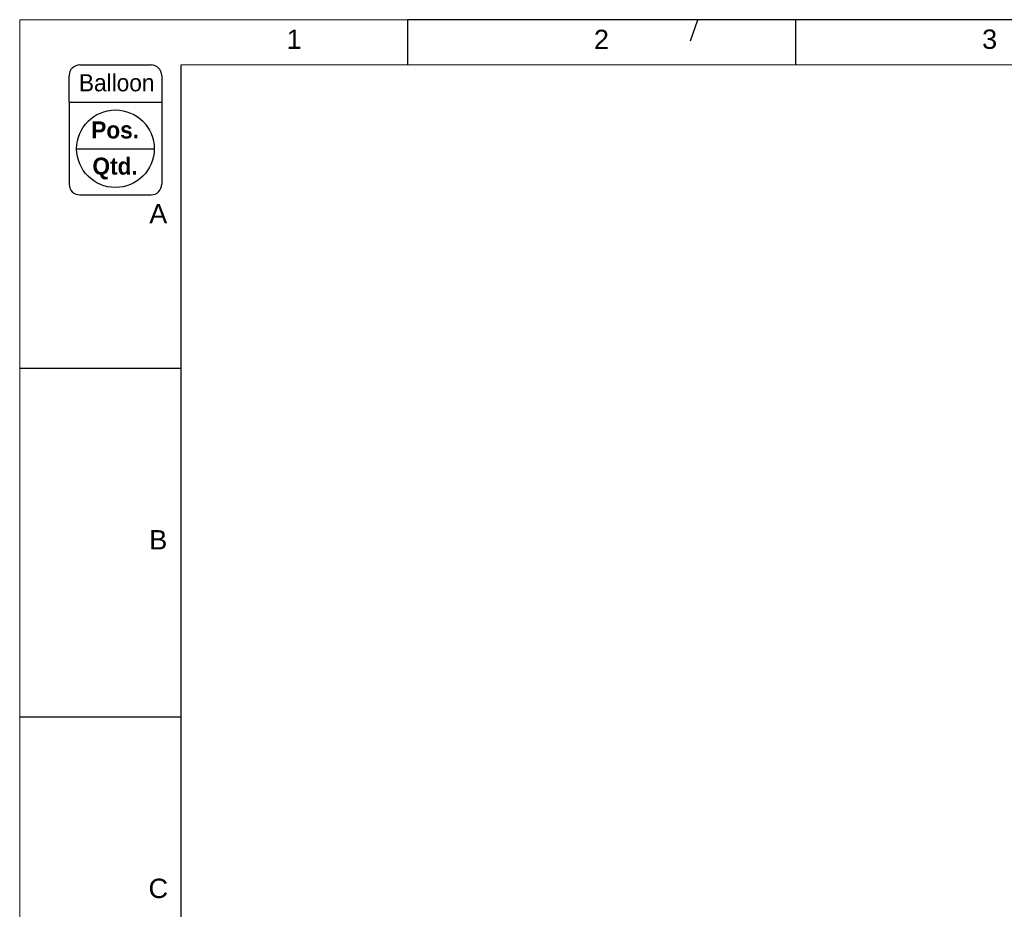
# Model space of a CAD drawing. Header units: millimetres. Extents: x 0 to 25230, y 0 to 17820.
# Tile 22 of 244: x 0 to 4573, y 13686 to 17820. Entities that reach past the tile are written whole.
import ezdxf

# ---------------------------------------------------------------- set-up
doc = ezdxf.new("R2010")
doc.units = ezdxf.units.MM
doc.linetypes.add('SLD-Sólida', pattern=[0])
doc.layers.add('DETALHAMENTO', color=8, linetype='SLD-Sólida')
doc.styles.add('SLDTEXTSTYLE0', font='ARIAL.TTF')
doc.styles.add('SLDTEXTSTYLE3', font='ARIAL.TTF', dxfattribs={"width": 0.948})
doc.styles.add('SLDTEXTSTYLE4', font='ARIALBD.TTF', dxfattribs={"width": 0.948})

msp = doc.modelspace()

# ---------------------------------------------------------------- linework, layer by layer
at = {"color": 7, "linetype": 'SLD-Sólida', "lineweight": 18, "ltscale": 30}
for p, q in [((0, 17820), (0, 0)), ((1802.1, 17820), (0, 17820)), ((750, 17610), (25020, 17610))]:
    msp.add_line(p, q, dxfattribs=at)
at = {"layer": 'DETALHAMENTO', "color": 7, "linetype": 'SLD-Sólida', "ltscale": 30}
for p, q in [((1802.1, 17610), (1802.1, 17820)), ((3115, 17721), (3150, 17820)), ((3604.3, 17610), (3604.3, 17820)), ((750, 210), (750, 17610)), ((0, 16200), (750, 16200)), ((0, 14580), (750, 14580))]:
    msp.add_line(p, q, dxfattribs=at)
at = {"layer": 'DETALHAMENTO', "color": 7, "ltscale": 30}
for p, q in [((3604.3, 17820), (1802.1, 17820)), ((5406.4, 17820), (3604.3, 17820))]:
    msp.add_line(p, q, dxfattribs=at)
at = {"layer": 'DETALHAMENTO', "ltscale": 30}
for p, q in [((279.6, 17610), (610, 17610)), ((229.6, 17436.2), (229.6, 17560)), ((660, 17560), (660, 17436.2)), ((229.6, 17436.2), (660, 17436.2)), ((229.6, 17436.2), (229.6, 17055.8)), ((660, 17436.2), (660, 17055.8)), ((660, 17436.2), (660, 17055.8)), ((264.6, 17220.2), (625, 17220.2)), ((279.6, 17005.8), (610, 17005.8))]:
    msp.add_line(p, q, dxfattribs=at)
msp.add_circle((444.8, 17220.2), 180.2, dxfattribs=at)
for centre, start, end in [((279.6, 17560), 90, 180), ((610, 17560), 0, 90), ((279.6, 17055.8), 180, 270), ((610, 17055.8), 270, 0)]:
    msp.add_arc(centre, 50, start, end, dxfattribs=at)

# ---------------------------------------------------------------- texts
at = {"color": 7, "linetype": 'Continuous', "lineweight": 0, "ltscale": 30, "insert": (1239.6, 17774.1), "char_height": 90, "attachment_point": 1, "style": 'SLDTEXTSTYLE0'}
msp.add_mtext('1', dxfattribs=at)
at = {"layer": 'DETALHAMENTO', "color": 7, "ltscale": 30, "char_height": 90, "attachment_point": 1, "style": 'SLDTEXTSTYLE0'}
for s, insert in [('2', (2667.1, 17773.2)), ('3', (4470.1, 17774.2)), ('A', (601.7, 16962.9)), ('B', (601.8, 15447.9)), ('C', (598.5, 13827.9))]:
    msp.add_mtext(s, dxfattribs=dict(at, insert=insert))
at = {"layer": 'DETALHAMENTO', "ltscale": 30, "char_height": 79.37, "attachment_point": 2}
for s, insert, style in [('Balloon', (450.6, 17566.5), 'SLDTEXTSTYLE3'), ('Pos.', (443.3, 17347.3), 'SLDTEXTSTYLE4'), ('Qtd.', (443, 17179.2), 'SLDTEXTSTYLE4')]:
    msp.add_mtext(s, dxfattribs=dict(at, insert=insert, style=style))

doc.saveas('drawing.dxf')
